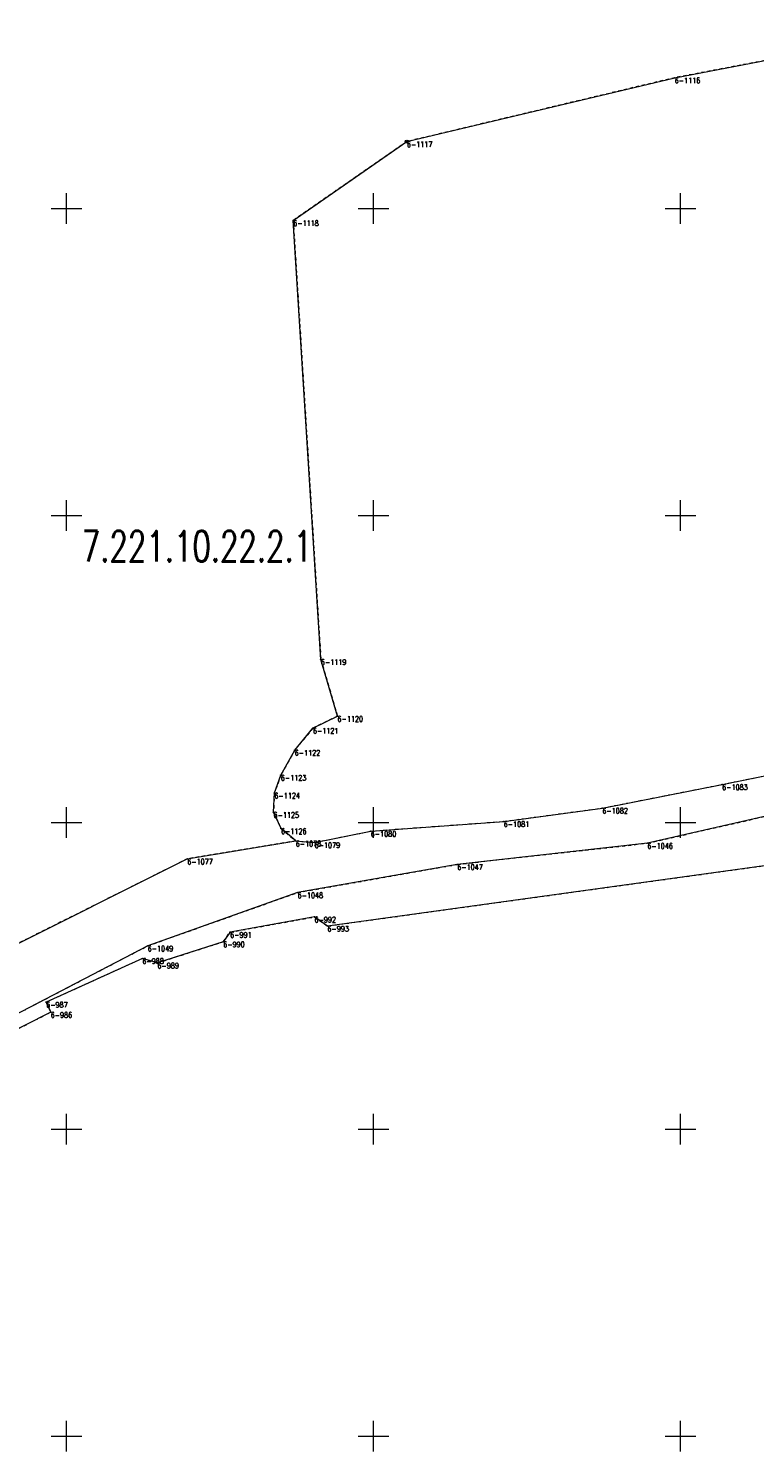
# Model space of a CAD drawing. Header units: metres. Extents: x 7414276 to 7414802, y 6025581 to 6026252.
# Tile 3 of 9: x 7414394 to 7414512, y 6025848 to 6026079. Entities that reach past the tile are written whole.
import ezdxf
from ezdxf.enums import TextEntityAlignment as Align

# ---------------------------------------------------------------- set-up
doc = ezdxf.new("R2010")
doc.units = ezdxf.units.M
doc.header["$MEASUREMENT"] = 0
for name, pattern in [('1', [0]), ('GDE', [0]), ('GUZ', [1, 0.5, -0.5])]:
    doc.linetypes.add(name, pattern=pattern)
doc.layers.get('0').update_dxf_attribs({"color": 250, "linetype": 'CONTINUOUS', "lineweight": 100})
for name, color, linetype, lineweight in [('Dzialki', 7, 'GDE', 18), ('Numery_punktow', 7, 'CONTINUOUS', 9), ('Podzial_sekcyjny_godla', 7, 'CONTINUOUS', 0), ('Podzial_sekcyjny_krzyze', 7, '1', 18), ('Punkty', 7, 'CONTINUOUS', 18)]:
    doc.layers.add(name, color=color, linetype=linetype, lineweight=lineweight)
doc.layers.add('Uzytki', color=7, linetype='GUZ', lineweight=18, true_color=0x008000)
doc.styles.get("Standard").update_dxf_attribs({"font": 'Simplex.SHX', "width": 0.75})

# ---------------------------------------------------------------- blocks, each defined once
blk = doc.blocks.new('GRO')
at = {"linetype": 'Continuous'}
blk.add_circle((0, 0), 0.045, dxfattribs=at)
blk = doc.blocks.new('GRT')
at = {"linetype": 'Continuous'}
blk.add_circle((0, 0), 0.25, dxfattribs=at)

msp = doc.modelspace()

# ---------------------------------------------------------------- linework, layer by layer
at = {"layer": 'Dzialki'}
for p, q in [((7414499.06, 6026071.33), (7414541.22, 6026079.35)), ((7414455.43, 6026060.92), (7414499.06, 6026071.33)), ((7414436.92, 6026048.07), (7414455.43, 6026060.92)), ((7414441.42, 6025976.56), (7414436.92, 6026048.07)), ((7414444.13, 6025967.31), (7414441.42, 6025976.56)), ((7414440.13, 6025965.37), (7414444.13, 6025967.31)), ((7414437.17, 6025961.79), (7414440.13, 6025965.37)), ((7414434.9, 6025957.71), (7414437.17, 6025961.79)), ((7414433.86, 6025954.8), (7414434.9, 6025957.71)), ((7414506.78, 6025956.19), (7414515.86, 6025958.01)), ((7414487.27, 6025952.34), (7414506.78, 6025956.19)), ((7414433.71, 6025951.65), (7414433.86, 6025954.8)), ((7414434.94, 6025949.01), (7414433.71, 6025951.65)), ((7414471.21, 6025950.17), (7414487.27, 6025952.34)), ((7414517, 6025951.72), (7414494.6, 6025946.61)), ((7414437.34, 6025946.97), (7414434.94, 6025949.01)), ((7414440.41, 6025946.73), (7414449.55, 6025948.58)), ((7414449.55, 6025948.58), (7414471.21, 6025950.17)), ((7414419.67, 6025944.06), (7414437.34, 6025946.97)), ((7414437.34, 6025946.97), (7414440.41, 6025946.73)), ((7414494.6, 6025946.61), (7414463.64, 6025943.16)), ((7414355.17, 6025911.82), (7414419.67, 6025944.06)), ((7414521.32, 6025944.01), (7414442.5, 6025933.12)), ((7414463.64, 6025943.16), (7414437.63, 6025938.57)), ((7414437.63, 6025938.57), (7414413.22, 6025929.89)), ((7414440.39, 6025934.6), (7414426.65, 6025932.12)), ((7414442.5, 6025933.12), (7414440.39, 6025934.6)), ((7414413.22, 6025929.89), (7414382.26, 6025913.77)), ((7414425.52, 6025930.56), (7414414.81, 6025927.11)), ((7414426.65, 6025932.12), (7414425.52, 6025930.56)), ((7414412.35, 6025927.85), (7414396.69, 6025920.73)), ((7414414.81, 6025927.11), (7414412.35, 6025927.85)), ((7414396.69, 6025920.73), (7414397.42, 6025919.07)), ((7414397.42, 6025919.07), (7414335.98, 6025887.97))]:
    msp.add_line(p, q, dxfattribs=at)
at = {"layer": 'Podzial_sekcyjny_krzyze'}
for p, q in [((7414400, 6026047.5), (7414400, 6026052.5)), ((7414450, 6026047.5), (7414450, 6026052.5)), ((7414500, 6026047.5), (7414500, 6026052.5)), ((7414397.5, 6026050), (7414402.5, 6026050)), ((7414447.5, 6026050), (7414452.5, 6026050)), ((7414497.5, 6026050), (7414502.5, 6026050)), ((7414400, 6025997.5), (7414400, 6026002.5)), ((7414450, 6025997.5), (7414450, 6026002.5)), ((7414500, 6025997.5), (7414500, 6026002.5)), ((7414397.5, 6026000), (7414402.5, 6026000)), ((7414447.5, 6026000), (7414452.5, 6026000)), ((7414497.5, 6026000), (7414502.5, 6026000)), ((7414400, 6025947.5), (7414400, 6025952.5)), ((7414450, 6025947.5), (7414450, 6025952.5)), ((7414500, 6025947.5), (7414500, 6025952.5)), ((7414397.5, 6025950), (7414402.5, 6025950)), ((7414447.5, 6025950), (7414452.5, 6025950)), ((7414497.5, 6025950), (7414502.5, 6025950)), ((7414400, 6025897.5), (7414400, 6025902.5)), ((7414450, 6025897.5), (7414450, 6025902.5)), ((7414500, 6025897.5), (7414500, 6025902.5)), ((7414397.5, 6025900), (7414402.5, 6025900)), ((7414447.5, 6025900), (7414452.5, 6025900)), ((7414497.5, 6025900), (7414502.5, 6025900)), ((7414400, 6025847.5), (7414400, 6025852.5)), ((7414450, 6025847.5), (7414450, 6025852.5)), ((7414500, 6025847.5), (7414500, 6025852.5)), ((7414397.5, 6025850), (7414402.5, 6025850)), ((7414447.5, 6025850), (7414452.5, 6025850)), ((7414497.5, 6025850), (7414502.5, 6025850))]:
    msp.add_line(p, q, dxfattribs=at)
at = {"layer": 'Uzytki'}
for p, q in [((7414541.22, 6026079.35), (7414499.06, 6026071.33)), ((7414499.06, 6026071.33), (7414455.43, 6026060.92)), ((7414455.43, 6026060.92), (7414436.92, 6026048.07)), ((7414436.92, 6026048.07), (7414441.42, 6025976.56)), ((7414441.42, 6025976.56), (7414444.13, 6025967.31)), ((7414444.13, 6025967.31), (7414440.13, 6025965.37)), ((7414440.13, 6025965.37), (7414437.17, 6025961.79)), ((7414437.17, 6025961.79), (7414434.9, 6025957.71)), ((7414434.9, 6025957.71), (7414433.86, 6025954.8)), ((7414506.78, 6025956.19), (7414515.86, 6025958.01)), ((7414487.27, 6025952.34), (7414506.78, 6025956.19)), ((7414433.86, 6025954.8), (7414433.71, 6025951.65)), ((7414433.71, 6025951.65), (7414434.94, 6025949.01)), ((7414471.21, 6025950.17), (7414487.27, 6025952.34)), ((7414494.6, 6025946.61), (7414517, 6025951.72)), ((7414434.94, 6025949.01), (7414437.34, 6025946.97)), ((7414440.41, 6025946.73), (7414449.55, 6025948.58)), ((7414449.55, 6025948.58), (7414471.21, 6025950.17)), ((7414437.34, 6025946.97), (7414419.67, 6025944.06)), ((7414437.34, 6025946.97), (7414440.41, 6025946.73)), ((7414463.64, 6025943.16), (7414494.6, 6025946.61)), ((7414419.67, 6025944.06), (7414355.17, 6025911.82)), ((7414442.5, 6025933.12), (7414521.32, 6025944.01)), ((7414437.63, 6025938.57), (7414463.64, 6025943.16)), ((7414413.22, 6025929.89), (7414437.63, 6025938.57)), ((7414426.65, 6025932.12), (7414440.39, 6025934.6)), ((7414440.39, 6025934.6), (7414442.5, 6025933.12)), ((7414382.26, 6025913.77), (7414413.22, 6025929.89)), ((7414414.81, 6025927.11), (7414425.52, 6025930.56)), ((7414425.52, 6025930.56), (7414426.65, 6025932.12)), ((7414396.69, 6025920.73), (7414412.35, 6025927.85)), ((7414412.35, 6025927.85), (7414414.81, 6025927.11)), ((7414397.42, 6025919.07), (7414396.69, 6025920.73)), ((7414335.98, 6025887.97), (7414397.42, 6025919.07))]:
    msp.add_line(p, q, dxfattribs=at)

# ---------------------------------------------------------------- block references
at = {"layer": 'Punkty'}
for name, p in [('GRO', (7414499.06, 6026071.33)), ('GRT', (7414455.43, 6026060.92)), ('GRO', (7414436.92, 6026048.07)), ('GRO', (7414441.42, 6025976.56)), ('GRO', (7414444.13, 6025967.31)), ('GRO', (7414440.13, 6025965.37)), ('GRO', (7414437.17, 6025961.79)), ('GRO', (7414434.9, 6025957.71)), ('GRO', (7414506.78, 6025956.19)), ('GRO', (7414433.86, 6025954.8)), ('GRO', (7414433.71, 6025951.65)), ('GRO', (7414487.27, 6025952.34)), ('GRO', (7414434.94, 6025949.01)), ('GRO', (7414449.55, 6025948.58)), ('GRO', (7414471.21, 6025950.17)), ('GRO', (7414437.34, 6025946.97)), ('GRO', (7414440.41, 6025946.73)), ('GRO', (7414494.6, 6025946.61)), ('GRO', (7414419.67, 6025944.06)), ('GRO', (7414463.64, 6025943.16)), ('GRO', (7414437.63, 6025938.57)), ('GRO', (7414440.39, 6025934.6)), ('GRO', (7414442.5, 6025933.12)), ('GRO', (7414413.22, 6025929.89)), ('GRO', (7414425.52, 6025930.56)), ('GRO', (7414426.65, 6025932.12)), ('GRO', (7414412.35, 6025927.85)), ('GRO', (7414414.81, 6025927.11)), ('GRO', (7414396.69, 6025920.73)), ('GRO', (7414397.42, 6025919.07))]:
    msp.add_blockref(name, p, dxfattribs=at)

# ---------------------------------------------------------------- texts
at = {"layer": 'Numery_punktow', "width": 0.7}
for s, p in [('6-1116', (7414499.06, 6026071.33)), ('6-1117', (7414455.43, 6026060.92)), ('6-1118', (7414436.92, 6026048.07)), ('6-1119', (7414441.42, 6025976.56)), ('6-1120', (7414444.13, 6025967.31)), ('6-1121', (7414440.13, 6025965.37)), ('6-1122', (7414437.17, 6025961.79)), ('6-1123', (7414434.9, 6025957.71)), ('6-1083', (7414506.78, 6025956.19)), ('6-1124', (7414433.86, 6025954.8)), ('6-1125', (7414433.71, 6025951.65)), ('6-1082', (7414487.27, 6025952.34)), ('6-1126', (7414434.94, 6025949.01)), ('6-1080', (7414449.55, 6025948.58)), ('6-1081', (7414471.21, 6025950.17)), ('6-1078', (7414437.34, 6025946.97)), ('6-1079', (7414440.41, 6025946.73)), ('6-1046', (7414494.6, 6025946.61)), ('6-1077', (7414419.67, 6025944.06)), ('6-1047', (7414463.64, 6025943.16)), ('6-1048', (7414437.63, 6025938.57)), ('6-992', (7414440.39, 6025934.6)), ('6-993', (7414442.5, 6025933.12)), ('6-1049', (7414413.22, 6025929.89)), ('6-990', (7414425.52, 6025930.56)), ('6-991', (7414426.65, 6025932.12)), ('6-988', (7414412.35, 6025927.85)), ('6-989', (7414414.81, 6025927.11)), ('6-987', (7414396.69, 6025920.73)), ('6-986', (7414397.42, 6025919.07))]:
    msp.add_text(s, height=0.9, dxfattribs=at).set_placement(p, align=Align.TOP_LEFT)
at = {"layer": 'Podzial_sekcyjny_godla', "width": 0.7}
msp.add_text('7.221.10.22.2.1', height=5, dxfattribs=at).set_placement((7414402.5, 6025997.5), align=Align.TOP_LEFT)

doc.saveas('drawing.dxf')
